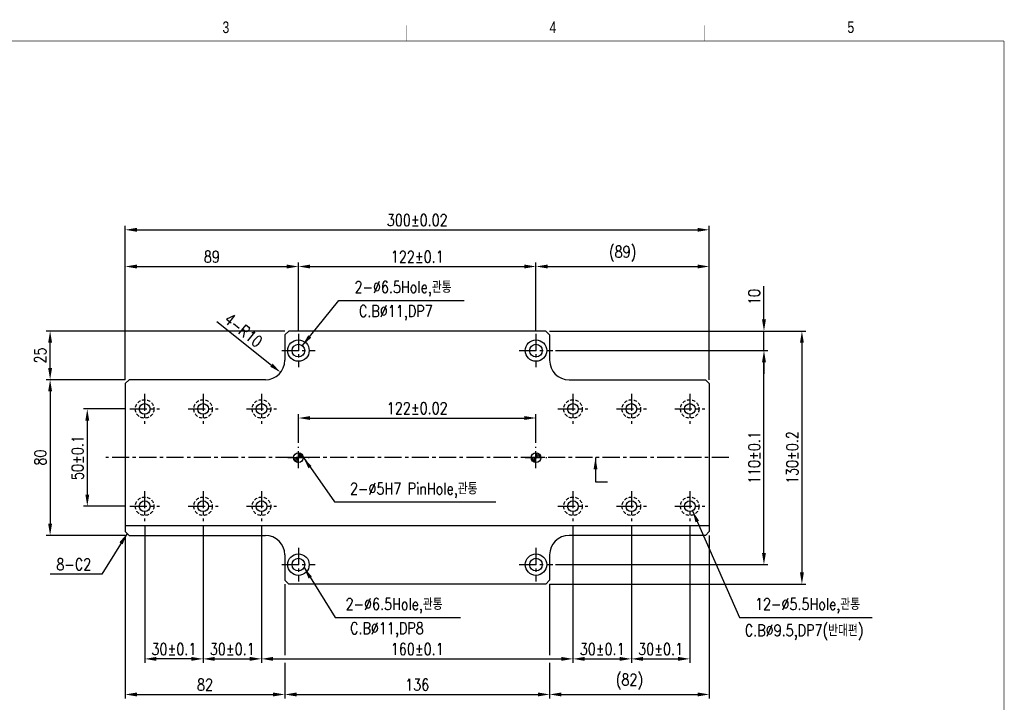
# Model space of a CAD drawing. Extents: x 12376 to 13144, y -8874 to -8334.
# Tile 3 of 3: x 12639 to 13144, y -8685 to -8334. Entities that reach past the tile are written whole.
import ezdxf
from ezdxf.enums import TextEntityAlignment as Align

# ---------------------------------------------------------------- set-up
doc = ezdxf.new("R2010")
doc.units = 0
doc.header["$LTSCALE"] = 7
doc.header["$MEASUREMENT"] = 0
doc.linetypes.add('CENTER', pattern=[2, 1.25, -0.25, 0.25, -0.25])
doc.linetypes.add('HIDDEN', pattern=[0.375, 0.25, -0.125])
doc.layers.get('0').update_dxf_attribs({"linetype": 'CONTINUOUS'})
doc.layers.get('DEFPOINTS').update_dxf_attribs({"linetype": 'CONTINUOUS'})
for name, color, linetype in [('3', 4, 'CONTINUOUS'), ('CENTERLINE', 3, 'CENTER'), ('CL', 3, 'CENTER'), ('DIMENSION', 4, 'CONTINUOUS'), ('HATCHLINE', 1, 'CONTINUOUS'), ('HIDDENLINE', 5, 'HIDDEN')]:
    doc.layers.add(name, color=color, linetype=linetype)
doc.styles.add('GHS', font='romans.shx', dxfattribs={"width": 0.8, "bigfont": 'ghs.shx'})
doc.styles.get("Standard").update_dxf_attribs({"font": 'Gulim.ttf'})
doc.dimstyles.new('ISO-25(x2.0)', dxfattribs={"dimscale": 2, "dimtxt": 3, "dimasz": 3, "dimexe": 1, "dimexo": 1, "dimgap": 1, "dimtad": 1, "dimdsep": 46, "dimtxsty": 'GHS', "dimcen": 0, "dimclrd": 256, "dimclre": 256, "dimclrt": 9, "dimadec": 0, "dimazin": 2, "dimtfac": 1, "dimtmove": 0, "dimatfit": 3, "dimfxl": 0, "dimlwd": -1, "dimlwe": -1, "dimarcsym": 0})

# ---------------------------------------------------------------- blocks, each defined once
blk = doc.blocks.new('*D27')
at = {"layer": 'DEFPOINTS', "color": 0}
for p in [(12952.71, -8592.03), (12982.71, -8592.03), (12982.71, -8662.45)]:
    blk.add_point(p, dxfattribs=at)
at = {"layer": 'DIMENSION'}
for p, q in [((12952.71, -8594.03), (12952.71, -8664.45)), ((12982.71, -8594.03), (12982.71, -8664.45)), ((12958.71, -8662.45), (12976.71, -8662.45))]:
    blk.add_line(p, q, dxfattribs=at)
for points in [[(12958.71, -8661.45), (12958.71, -8663.45), (12952.71, -8662.45)], [(12976.71, -8661.45), (12976.71, -8663.45), (12982.71, -8662.45)]]:
    blk.add_solid(points, dxfattribs=at)
at = {"layer": 'DIMENSION', "color": 9, "insert": (12967.71, -8657.45), "char_height": 6, "attachment_point": 5, "style": 'GHS'}
blk.add_mtext('30%%P0.1', dxfattribs=at)
blk = doc.blocks.new('*D26')
at = {"layer": 'DEFPOINTS', "color": 0}
for p in [(12702.71, -8592.03), (12732.71, -8592.03), (12702.71, -8662.45)]:
    blk.add_point(p, dxfattribs=at)
at = {"layer": 'DIMENSION'}
for p, q in [((12702.71, -8594.03), (12702.71, -8664.45)), ((12732.71, -8594.03), (12732.71, -8664.45)), ((12726.71, -8662.45), (12708.71, -8662.45))]:
    blk.add_line(p, q, dxfattribs=at)
for points in [[(12708.71, -8661.45), (12708.71, -8663.45), (12702.71, -8662.45)], [(12726.71, -8661.45), (12726.71, -8663.45), (12732.71, -8662.45)]]:
    blk.add_solid(points, dxfattribs=at)
at = {"layer": 'DIMENSION', "color": 9, "insert": (12717.71, -8657.45), "char_height": 6, "attachment_point": 5, "style": 'GHS'}
blk.add_mtext('30%%P0.1', dxfattribs=at)
blk = doc.blocks.new('*D10')
at = {"layer": 'DEFPOINTS', "color": 0}
for p in [(12903.71, -8538.69), (12781.71, -8553.53), (12903.71, -8553.53)]:
    blk.add_point(p, dxfattribs=at)
at = {"layer": 'DIMENSION'}
for p, q in [((12781.71, -8551.53), (12781.71, -8536.69)), ((12903.71, -8551.53), (12903.71, -8536.69)), ((12787.71, -8538.69), (12897.71, -8538.69))]:
    blk.add_line(p, q, dxfattribs=at)
for points in [[(12787.71, -8537.69), (12787.71, -8539.69), (12781.71, -8538.69)], [(12897.71, -8537.69), (12897.71, -8539.69), (12903.71, -8538.69)]]:
    blk.add_solid(points, dxfattribs=at)
at = {"layer": 'DIMENSION', "color": 9, "insert": (12842.71, -8533.69), "char_height": 6, "attachment_point": 5, "style": 'GHS'}
blk.add_mtext('122%%p0.02', dxfattribs=at)
blk = doc.blocks.new('*D9')
at = {"layer": 'DEFPOINTS', "color": 0}
for p in [(12764.71, -8509.03), (12772.53, -8515.26)]:
    blk.add_point(p, dxfattribs=at)
at = {"layer": 'DIMENSION'}
blk.add_line((12739.71, -8489.1), (12767.84, -8511.52), dxfattribs=at)
blk.add_solid([(12768.46, -8510.74), (12767.21, -8512.31), (12772.53, -8515.26)], dxfattribs=at)
at = {"layer": 'DIMENSION', "color": 9, "insert": (12753.42, -8493.63), "char_height": 6, "attachment_point": 5, "rotation": 321.4367, "style": 'GHS'}
blk.add_mtext('4-R10', dxfattribs=at)
blk = doc.blocks.new('*D8')
at = {"layer": 'DEFPOINTS', "color": 0}
for p in [(12923.71, -8504.03), (13020.81, -8504.03), (12911.71, -8614.03)]:
    blk.add_point(p, dxfattribs=at)
at = {"layer": 'DIMENSION'}
for p, q in [((12925.71, -8504.03), (13022.81, -8504.03)), ((13020.81, -8608.03), (13020.81, -8510.03)), ((12913.71, -8614.03), (13022.81, -8614.03))]:
    blk.add_line(p, q, dxfattribs=at)
for points in [[(13019.81, -8510.03), (13021.81, -8510.03), (13020.81, -8504.03)], [(13019.81, -8608.03), (13021.81, -8608.03), (13020.81, -8614.03)]]:
    blk.add_solid(points, dxfattribs=at)
at = {"layer": 'DIMENSION', "color": 9, "insert": (13015.81, -8559.03), "char_height": 6, "attachment_point": 5, "rotation": 90, "style": 'GHS'}
blk.add_mtext('110%%p0.1', dxfattribs=at)
blk = doc.blocks.new('*D7')
at = {"layer": 'DEFPOINTS', "color": 0}
for p in [(12908.71, -8494.03), (13020.81, -8494.03), (12911.71, -8504.03)]:
    blk.add_point(p, dxfattribs=at)
at = {"layer": 'DIMENSION'}
for p, q in [((13020.81, -8488.03), (13020.81, -8470.94)), ((12910.71, -8494.03), (13022.81, -8494.03)), ((13020.81, -8504.03), (13020.81, -8494.03)), ((12913.71, -8504.03), (13022.81, -8504.03)), ((13020.81, -8510.03), (13020.81, -8516.03))]:
    blk.add_line(p, q, dxfattribs=at)
for points in [[(13019.81, -8488.03), (13021.81, -8488.03), (13020.81, -8494.03)], [(13019.81, -8510.03), (13021.81, -8510.03), (13020.81, -8504.03)]]:
    blk.add_solid(points, dxfattribs=at)
at = {"layer": 'DIMENSION', "color": 9, "insert": (13015.81, -8476.49), "char_height": 6, "attachment_point": 5, "rotation": 90, "style": 'GHS'}
blk.add_mtext('10', dxfattribs=at)
blk = doc.blocks.new('*D6')
at = {"layer": 'DEFPOINTS', "color": 0}
for p in [(12908.71, -8494.03), (12908.71, -8624.03), (13040.31, -8624.03)]:
    blk.add_point(p, dxfattribs=at)
at = {"layer": 'DIMENSION'}
for p, q in [((12910.71, -8494.03), (13042.31, -8494.03)), ((13040.31, -8500.03), (13040.31, -8618.03)), ((12910.71, -8624.03), (13042.31, -8624.03))]:
    blk.add_line(p, q, dxfattribs=at)
for points in [[(13039.31, -8500.03), (13041.31, -8500.03), (13040.31, -8494.03)], [(13039.31, -8618.03), (13041.31, -8618.03), (13040.31, -8624.03)]]:
    blk.add_solid(points, dxfattribs=at)
at = {"layer": 'DIMENSION', "color": 9, "insert": (13035.31, -8559.03), "char_height": 6, "attachment_point": 5, "rotation": 90, "style": 'GHS'}
blk.add_mtext('130%%p0.2', dxfattribs=at)
blk = doc.blocks.new('*D5')
at = {"layer": 'DEFPOINTS', "color": 0}
for p in [(12992.71, -8441.99), (12692.71, -8513.53), (12992.71, -8521.03)]:
    blk.add_point(p, dxfattribs=at)
at = {"layer": 'DIMENSION'}
for p, q in [((12692.71, -8511.53), (12692.71, -8439.99)), ((12992.71, -8519.03), (12992.71, -8439.99)), ((12698.71, -8441.99), (12986.71, -8441.99))]:
    blk.add_line(p, q, dxfattribs=at)
for points in [[(12698.71, -8440.99), (12698.71, -8442.99), (12692.71, -8441.99)], [(12986.71, -8440.99), (12986.71, -8442.99), (12992.71, -8441.99)]]:
    blk.add_solid(points, dxfattribs=at)
at = {"layer": 'DIMENSION', "color": 9, "insert": (12842.71, -8436.99), "char_height": 6, "attachment_point": 5, "style": 'GHS'}
blk.add_mtext('300%%p0.02', dxfattribs=at)
blk = doc.blocks.new('*D25')
at = {"layer": 'DEFPOINTS', "color": 0}
for p in [(12992.71, -8460.85), (12903.71, -8496.03), (12992.71, -8521.03)]:
    blk.add_point(p, dxfattribs=at)
at = {"layer": 'DIMENSION'}
for p, q in [((12903.71, -8494.03), (12903.71, -8458.85)), ((12909.71, -8460.85), (12986.71, -8460.85)), ((12992.71, -8519.03), (12992.71, -8458.85))]:
    blk.add_line(p, q, dxfattribs=at)
for points in [[(12909.71, -8459.85), (12909.71, -8461.85), (12903.71, -8460.85)], [(12986.71, -8459.85), (12986.71, -8461.85), (12992.71, -8460.85)]]:
    blk.add_solid(points, dxfattribs=at)
at = {"layer": 'DIMENSION', "color": 9, "insert": (12948.21, -8454.28), "char_height": 6, "attachment_point": 5, "style": 'GHS'}
blk.add_mtext('(89)', dxfattribs=at)
blk = doc.blocks.new('*D24')
at = {"layer": 'DEFPOINTS', "color": 0}
for p in [(12781.71, -8460.85), (12781.71, -8496.03), (12692.71, -8521.03)]:
    blk.add_point(p, dxfattribs=at)
at = {"layer": 'DIMENSION'}
for p, q in [((12692.71, -8519.03), (12692.71, -8458.85)), ((12698.71, -8460.85), (12775.71, -8460.85)), ((12781.71, -8494.03), (12781.71, -8458.85))]:
    blk.add_line(p, q, dxfattribs=at)
for points in [[(12698.71, -8459.85), (12698.71, -8461.85), (12692.71, -8460.85)], [(12775.71, -8459.85), (12775.71, -8461.85), (12781.71, -8460.85)]]:
    blk.add_solid(points, dxfattribs=at)
at = {"layer": 'DIMENSION', "color": 9, "insert": (12737.21, -8455.85), "char_height": 6, "attachment_point": 5, "style": 'GHS'}
blk.add_mtext('89', dxfattribs=at)
blk = doc.blocks.new('*D23')
at = {"layer": 'DEFPOINTS', "color": 0}
for p in [(12903.71, -8460.85), (12781.71, -8496.03), (12903.71, -8496.03)]:
    blk.add_point(p, dxfattribs=at)
at = {"layer": 'DIMENSION'}
for p, q in [((12781.71, -8494.03), (12781.71, -8458.85)), ((12787.71, -8460.85), (12897.71, -8460.85)), ((12903.71, -8494.03), (12903.71, -8458.85))]:
    blk.add_line(p, q, dxfattribs=at)
for points in [[(12787.71, -8459.85), (12787.71, -8461.85), (12781.71, -8460.85)], [(12897.71, -8459.85), (12897.71, -8461.85), (12903.71, -8460.85)]]:
    blk.add_solid(points, dxfattribs=at)
at = {"layer": 'DIMENSION', "color": 9, "insert": (12842.71, -8455.85), "char_height": 6, "attachment_point": 5, "style": 'GHS'}
blk.add_mtext('122%%p0.1', dxfattribs=at)
blk = doc.blocks.new('*D22')
at = {"layer": 'DEFPOINTS', "color": 0}
for p in [(12694.71, -8519.03), (12654.14, -8599.03), (12694.71, -8599.03)]:
    blk.add_point(p, dxfattribs=at)
at = {"layer": 'DIMENSION'}
for p, q in [((12692.71, -8519.03), (12652.14, -8519.03)), ((12654.14, -8525.03), (12654.14, -8593.03)), ((12692.71, -8599.03), (12652.14, -8599.03))]:
    blk.add_line(p, q, dxfattribs=at)
for points in [[(12653.14, -8525.03), (12655.14, -8525.03), (12654.14, -8519.03)], [(12653.14, -8593.03), (12655.14, -8593.03), (12654.14, -8599.03)]]:
    blk.add_solid(points, dxfattribs=at)
at = {"layer": 'DIMENSION', "color": 9, "insert": (12649.14, -8559.03), "char_height": 6, "attachment_point": 5, "rotation": 90, "style": 'GHS'}
blk.add_mtext('80', dxfattribs=at)
blk = doc.blocks.new('*D21')
at = {"layer": 'DEFPOINTS', "color": 0}
for p in [(12654.14, -8494.03), (12776.71, -8494.03), (12694.71, -8519.03)]:
    blk.add_point(p, dxfattribs=at)
at = {"layer": 'DIMENSION'}
for p, q in [((12774.71, -8494.03), (12652.14, -8494.03)), ((12654.14, -8513.03), (12654.14, -8500.03)), ((12692.71, -8519.03), (12652.14, -8519.03))]:
    blk.add_line(p, q, dxfattribs=at)
for points in [[(12653.14, -8500.03), (12655.14, -8500.03), (12654.14, -8494.03)], [(12653.14, -8513.03), (12655.14, -8513.03), (12654.14, -8519.03)]]:
    blk.add_solid(points, dxfattribs=at)
at = {"layer": 'DIMENSION', "color": 9, "insert": (12649.14, -8506.53), "char_height": 6, "attachment_point": 5, "rotation": 90, "style": 'GHS'}
blk.add_mtext('25', dxfattribs=at)
blk = doc.blocks.new('*D20')
at = {"layer": 'DEFPOINTS', "color": 0}
for p in [(12694.71, -8534.03), (12673.24, -8584.03), (12694.71, -8584.03)]:
    blk.add_point(p, dxfattribs=at)
at = {"layer": 'DIMENSION'}
for p, q in [((12692.71, -8534.03), (12671.24, -8534.03)), ((12673.24, -8540.03), (12673.24, -8578.03)), ((12692.71, -8584.03), (12671.24, -8584.03))]:
    blk.add_line(p, q, dxfattribs=at)
for points in [[(12672.24, -8540.03), (12674.24, -8540.03), (12673.24, -8534.03)], [(12672.24, -8578.03), (12674.24, -8578.03), (12673.24, -8584.03)]]:
    blk.add_solid(points, dxfattribs=at)
at = {"layer": 'DIMENSION', "color": 9, "insert": (12668.24, -8559.03), "char_height": 6, "attachment_point": 5, "rotation": 90, "style": 'GHS'}
blk.add_mtext('50%%p0.1', dxfattribs=at)
blk = doc.blocks.new('*D19')
at = {"layer": 'DEFPOINTS', "color": 0}
for p in [(12992.71, -8597.03), (12910.71, -8662.45), (12992.71, -8680.73)]:
    blk.add_point(p, dxfattribs=at)
at = {"layer": 'DIMENSION'}
for p, q in [((12992.71, -8599.03), (12992.71, -8682.73)), ((12910.71, -8664.45), (12910.71, -8682.73)), ((12916.71, -8680.73), (12986.71, -8680.73))]:
    blk.add_line(p, q, dxfattribs=at)
for points in [[(12916.71, -8679.73), (12916.71, -8681.73), (12910.71, -8680.73)], [(12986.71, -8679.73), (12986.71, -8681.73), (12992.71, -8680.73)]]:
    blk.add_solid(points, dxfattribs=at)
at = {"layer": 'DIMENSION', "color": 9, "insert": (12951.71, -8674.15), "char_height": 6, "attachment_point": 5, "style": 'GHS'}
blk.add_mtext('(82)', dxfattribs=at)
blk = doc.blocks.new('*D18')
at = {"layer": 'DEFPOINTS', "color": 0}
for p in [(12774.71, -8662.45), (12910.71, -8662.45), (12910.71, -8680.73)]:
    blk.add_point(p, dxfattribs=at)
at = {"layer": 'DIMENSION'}
for p, q in [((12774.71, -8664.45), (12774.71, -8682.73)), ((12910.71, -8664.45), (12910.71, -8682.73)), ((12780.71, -8680.73), (12904.71, -8680.73))]:
    blk.add_line(p, q, dxfattribs=at)
for points in [[(12780.71, -8679.73), (12780.71, -8681.73), (12774.71, -8680.73)], [(12904.71, -8679.73), (12904.71, -8681.73), (12910.71, -8680.73)]]:
    blk.add_solid(points, dxfattribs=at)
at = {"layer": 'DIMENSION', "color": 9, "insert": (12842.71, -8675.73), "char_height": 6, "attachment_point": 5, "style": 'GHS'}
blk.add_mtext('136', dxfattribs=at)
blk = doc.blocks.new('*D17')
at = {"layer": 'DEFPOINTS', "color": 0}
for p in [(12692.71, -8597.03), (12774.71, -8662.45), (12774.71, -8680.73)]:
    blk.add_point(p, dxfattribs=at)
at = {"layer": 'DIMENSION'}
for p, q in [((12692.71, -8599.03), (12692.71, -8682.73)), ((12774.71, -8664.45), (12774.71, -8682.73)), ((12698.71, -8680.73), (12768.71, -8680.73))]:
    blk.add_line(p, q, dxfattribs=at)
for points in [[(12698.71, -8679.73), (12698.71, -8681.73), (12692.71, -8680.73)], [(12768.71, -8679.73), (12768.71, -8681.73), (12774.71, -8680.73)]]:
    blk.add_solid(points, dxfattribs=at)
at = {"layer": 'DIMENSION', "color": 9, "insert": (12733.71, -8675.73), "char_height": 6, "attachment_point": 5, "style": 'GHS'}
blk.add_mtext('82', dxfattribs=at)
blk = doc.blocks.new('*D16')
at = {"layer": 'DEFPOINTS', "color": 0}
for p in [(12922.71, -8592.03), (12952.71, -8592.03), (12952.71, -8662.45)]:
    blk.add_point(p, dxfattribs=at)
at = {"layer": 'DIMENSION'}
for p, q in [((12922.71, -8594.03), (12922.71, -8664.45)), ((12952.71, -8594.03), (12952.71, -8664.45)), ((12928.71, -8662.45), (12946.71, -8662.45))]:
    blk.add_line(p, q, dxfattribs=at)
for points in [[(12928.71, -8661.45), (12928.71, -8663.45), (12922.71, -8662.45)], [(12946.71, -8661.45), (12946.71, -8663.45), (12952.71, -8662.45)]]:
    blk.add_solid(points, dxfattribs=at)
at = {"layer": 'DIMENSION', "color": 9, "insert": (12937.71, -8657.45), "char_height": 6, "attachment_point": 5, "style": 'GHS'}
blk.add_mtext('30%%p0.1', dxfattribs=at)
blk = doc.blocks.new('*D15')
at = {"layer": 'DEFPOINTS', "color": 0}
for p in [(12762.71, -8592.03), (12922.71, -8592.03), (12922.71, -8662.45)]:
    blk.add_point(p, dxfattribs=at)
at = {"layer": 'DIMENSION'}
for p, q in [((12762.71, -8594.03), (12762.71, -8664.45)), ((12922.71, -8594.03), (12922.71, -8664.45)), ((12768.71, -8662.45), (12916.71, -8662.45))]:
    blk.add_line(p, q, dxfattribs=at)
for points in [[(12768.71, -8661.45), (12768.71, -8663.45), (12762.71, -8662.45)], [(12916.71, -8661.45), (12916.71, -8663.45), (12922.71, -8662.45)]]:
    blk.add_solid(points, dxfattribs=at)
at = {"layer": 'DIMENSION', "color": 9, "insert": (12842.71, -8657.45), "char_height": 6, "attachment_point": 5, "style": 'GHS'}
blk.add_mtext('160%%p0.1', dxfattribs=at)
blk = doc.blocks.new('*D14')
at = {"layer": 'DEFPOINTS', "color": 0}
for p in [(12732.71, -8592.03), (12762.71, -8592.03), (12762.71, -8662.45)]:
    blk.add_point(p, dxfattribs=at)
at = {"layer": 'DIMENSION'}
for p, q in [((12732.71, -8594.03), (12732.71, -8664.45)), ((12762.71, -8594.03), (12762.71, -8664.45)), ((12738.71, -8662.45), (12756.71, -8662.45))]:
    blk.add_line(p, q, dxfattribs=at)
for points in [[(12738.71, -8661.45), (12738.71, -8663.45), (12732.71, -8662.45)], [(12756.71, -8661.45), (12756.71, -8663.45), (12762.71, -8662.45)]]:
    blk.add_solid(points, dxfattribs=at)
at = {"layer": 'DIMENSION', "color": 9, "insert": (12747.71, -8657.45), "char_height": 6, "attachment_point": 5, "style": 'GHS'}
blk.add_mtext('30%%p0.1', dxfattribs=at)
blk = doc.blocks.new('A3-DJ')
at = {"const_width": 0.2}
for points in [[(30, 269), (410, 269)], [(410, 269), (410, 10)]]:
    blk.add_lwpolyline(points, dxfattribs=at)
at = {"layer": '3', "const_width": 0.05}
for points in [[(183, 273), (183, 269)], [(256.5, 273), (256.5, 269)], [(333, 273), (333, 269)]]:
    blk.add_lwpolyline(points, dxfattribs=at)
at = {"layer": '3', "width": 0.8}
for s, p in [('3', (210.18, 272.54)), ('4', (294.18, 272.54)), ('5', (370.68, 272.54))]:
    blk.add_text(s, height=3, dxfattribs=at).set_placement(p, align=Align.MIDDLE)

msp = doc.modelspace()

# ---------------------------------------------------------------- hatches: boundary and pattern name
at = {"layer": 'HATCHLINE'}
h = msp.add_hatch(dxfattribs=at)
h.set_pattern_fill('ANSI31', color=256, scale=0.2, angle=90, style=0)
h.set_pattern_definition([(135, (18983.4455, -8638.1028), (0.449012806, 0.449012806), [])])
edge = h.paths.add_edge_path()
edge.add_ellipse((12781.709, -8559.03), major_axis=(-1.768, 1.768), ratio=1, start_angle=225, end_angle=315, ccw=False)
edge.add_line((12784.209, -8559.03), (12781.709, -8559.03))
edge.add_line((12781.709, -8559.03), (12781.709, -8556.53))
edge = h.paths.add_edge_path()
edge.add_line((12779.209, -8559.03), (12781.709, -8559.03))
edge.add_line((12781.709, -8559.03), (12781.709, -8561.53))
edge.add_ellipse((12781.709, -8559.03), major_axis=(1.768, 1.768), ratio=1, start_angle=135, end_angle=225, ccw=False)
h = msp.add_hatch(dxfattribs=at)
h.set_pattern_fill('ANSI31', color=256, scale=0.2, angle=90, style=0)
h.set_pattern_definition([(135, (18959.4455, -8638.1028), (0.449012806, 0.449012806), [])])
edge = h.paths.add_edge_path()
edge.add_ellipse((12903.709, -8559.03), major_axis=(-1.768, 1.768), ratio=1, start_angle=225, end_angle=315, ccw=False)
edge.add_line((12906.209, -8559.03), (12903.709, -8559.03))
edge.add_line((12903.709, -8559.03), (12903.709, -8556.53))
edge = h.paths.add_edge_path()
edge.add_line((12901.209, -8559.03), (12903.709, -8559.03))
edge.add_line((12903.709, -8559.03), (12903.709, -8561.53))
edge.add_ellipse((12903.709, -8559.03), major_axis=(1.768, 1.768), ratio=1, start_angle=135, end_angle=225, ccw=False)

# ---------------------------------------------------------------- linework, layer by layer
for p, q in [((12776.709, -8494.03), (12774.709, -8496.03)), ((12774.709, -8496.03), (12774.709, -8509.03)), ((12908.709, -8494.03), (12776.709, -8494.03)), ((12910.709, -8496.03), (12908.709, -8494.03)), ((12910.709, -8496.03), (12910.709, -8509.03)), ((12694.709, -8519.03), (12692.709, -8521.03)), ((12692.709, -8521.03), (12692.709, -8597.03)), ((12764.709, -8519.03), (12694.709, -8519.03)), ((12920.709, -8519.03), (12990.709, -8519.03)), ((12990.709, -8519.03), (12992.709, -8521.03)), ((12992.709, -8521.03), (12992.709, -8597.03)), ((12992.709, -8594.03), (12692.709, -8594.03)), ((12694.709, -8599.03), (12692.709, -8597.03)), ((12990.709, -8599.03), (12992.709, -8597.03)), ((12694.709, -8599.03), (12764.709, -8599.03)), ((12990.709, -8599.03), (12920.709, -8599.03)), ((12774.709, -8609.03), (12774.709, -8622.03)), ((12910.709, -8609.03), (12910.709, -8622.03)), ((12774.709, -8622.03), (12776.709, -8624.03)), ((12908.709, -8624.03), (12910.709, -8622.03)), ((12908.709, -8624.03), (12776.709, -8624.03))]:
    msp.add_line(p, q)
for centre, radius in [((12781.709, -8504.03), 5.5), ((12781.709, -8504.03), 3.25), ((12903.709, -8504.03), 5.5), ((12903.709, -8504.03), 3.25), ((12702.709, -8534.03), 2.75), ((12732.709, -8534.03), 2.75), ((12762.709, -8534.03), 2.75), ((12922.709, -8534.03), 2.75), ((12952.709, -8534.03), 2.75), ((12982.709, -8534.03), 2.75), ((12781.709, -8559.03), 2.5), ((12903.709, -8559.03), 2.5), ((12702.709, -8584.03), 2.75), ((12732.709, -8584.03), 2.75), ((12762.709, -8584.03), 2.75), ((12922.709, -8584.03), 2.75), ((12952.709, -8584.03), 2.75), ((12982.709, -8584.03), 2.75), ((12781.709, -8614.03), 5.5), ((12781.709, -8614.03), 3.25), ((12903.709, -8614.03), 5.5), ((12903.709, -8614.03), 3.25)]:
    msp.add_circle(centre, radius)
for centre, start, end in [((12764.709, -8509.03), 270, 0), ((12920.709, -8509.03), 180, 270), ((12764.709, -8609.03), 0, 90), ((12920.709, -8609.03), 90, 180)]:
    msp.add_arc(centre, 10, start, end)
at = {"layer": 'CENTERLINE'}
for p, q in [((12781.709, -8495.43), (12781.709, -8512.63)), ((12903.709, -8495.43), (12903.709, -8512.63)), ((12773.109, -8504.03), (12790.309, -8504.03)), ((12895.109, -8504.03), (12912.309, -8504.03)), ((12781.709, -8564.53), (12781.709, -8553.53)), ((12903.709, -8564.53), (12903.709, -8553.53)), ((13002.709, -8559.03), (12682.709, -8559.03)), ((12776.209, -8559.03), (12787.209, -8559.03)), ((12898.209, -8559.03), (12909.209, -8559.03)), ((12781.709, -8605.43), (12781.709, -8622.63)), ((12903.709, -8605.43), (12903.709, -8622.63)), ((12773.109, -8614.03), (12790.309, -8614.03)), ((12895.109, -8614.03), (12912.309, -8614.03))]:
    msp.add_line(p, q, dxfattribs=at)
at = {"layer": 'CL'}
for p, q in [((12702.709, -8526.33), (12702.709, -8541.73)), ((12732.709, -8526.33), (12732.709, -8541.73)), ((12762.709, -8526.33), (12762.709, -8541.73)), ((12922.709, -8526.33), (12922.709, -8541.73)), ((12952.709, -8526.33), (12952.709, -8541.73)), ((12982.709, -8526.33), (12982.709, -8541.73)), ((12695.009, -8534.03), (12710.409, -8534.03)), ((12725.009, -8534.03), (12740.409, -8534.03)), ((12755.009, -8534.03), (12770.409, -8534.03)), ((12915.009, -8534.03), (12930.409, -8534.03)), ((12945.009, -8534.03), (12960.409, -8534.03)), ((12975.009, -8534.03), (12990.409, -8534.03)), ((12702.709, -8576.33), (12702.709, -8591.73)), ((12732.709, -8576.33), (12732.709, -8591.73)), ((12762.709, -8576.33), (12762.709, -8591.73)), ((12922.709, -8576.33), (12922.709, -8591.73)), ((12952.709, -8576.33), (12952.709, -8591.73)), ((12982.709, -8576.33), (12982.709, -8591.73)), ((12695.009, -8584.03), (12710.409, -8584.03)), ((12725.009, -8584.03), (12740.409, -8584.03)), ((12755.009, -8584.03), (12770.409, -8584.03)), ((12915.009, -8584.03), (12930.409, -8584.03)), ((12945.009, -8584.03), (12960.409, -8584.03)), ((12975.009, -8584.03), (12990.409, -8584.03))]:
    msp.add_line(p, q, dxfattribs=at)
at = {"layer": 'DIMENSION'}
for p, q in [((12774.709, -8624.043), (12774.709, -8660.504)), ((12910.709, -8624.043), (12910.709, -8660.504))]:
    msp.add_line(p, q, dxfattribs=at)
at = {"layer": 'HIDDENLINE'}
for centre in [(12702.709, -8534.03), (12732.709, -8534.03), (12762.709, -8534.03), (12922.709, -8534.03), (12952.709, -8534.03), (12982.709, -8534.03), (12702.709, -8584.03), (12732.709, -8584.03), (12762.709, -8584.03), (12922.709, -8584.03), (12952.709, -8584.03), (12982.709, -8584.03)]:
    msp.add_circle(centre, 4.75, dxfattribs=at)

# ---------------------------------------------------------------- block references
at = {"xscale": 2, "yscale": 2, "zscale": 2}
msp.add_blockref('A3-DJ', (12324.062, -8882.999), dxfattribs=at)

# ---------------------------------------------------------------- texts
at = {"layer": 'DIMENSION', "color": 9, "char_height": 6, "attachment_point": 7, "style": 'GHS'}
for s, insert in [('2-%%c6.5Hole,관통', (12810.5, -8476.236)), ('C.B%%c11,DP7', (12812.788, -8488.616)), ('2-%%c5H7 PinHole,관통', (12808.183, -8579.801)), ('8-C2', (12657.364, -8616.898)), ('2-%%c6.5Hole,관통', (12805.932, -8639.136)), ('12-%%c5.5Hole,관통', (13016.214, -8639.136)), ('C.B%%c11,DP8', (12808.22, -8651.517)), ('C.B%%c9.5,DP7(반대편)', (13010.981, -8652.805))]:
    msp.add_mtext(s, dxfattribs=dict(at, insert=insert))

# ---------------------------------------------------------------- dimensions: what is measured, and where the dimension line sits
at = {"layer": 'DIMENSION'}
for base, p1, p2, text, picture, middle in [((12992.709, -8441.991), (12692.709, -8513.53), (12992.709, -8521.03), '<>%%p0.02', '*D5', (12842.709, -8436.991)), ((12992.709, -8460.854), (12903.709, -8496.03), (12992.709, -8521.03), '(<>)', '*D25', (12948.209, -8454.283)), ((12903.709, -8460.854), (12781.709, -8496.03), (12903.709, -8496.03), '<>%%p0.1', '*D23', (12842.709, -8455.854)), ((12903.709, -8538.695), (12781.709, -8553.53), (12903.709, -8553.53), '<>%%p0.02', '*D10', (12842.709, -8533.695)), ((12702.709, -8662.455), (12732.709, -8592.03), (12702.709, -8592.03), '<>%%P0.1', '*D26', (12717.709, -8657.455)), ((12762.709, -8662.455), (12732.709, -8592.03), (12762.709, -8592.03), '<>%%p0.1', '*D14', (12747.709, -8657.455)), ((12922.709, -8662.455), (12762.709, -8592.03), (12922.709, -8592.03), '<>%%p0.1', '*D15', (12842.709, -8657.455)), ((12952.709, -8662.455), (12922.709, -8592.03), (12952.709, -8592.03), '<>%%p0.1', '*D16', (12937.709, -8657.455)), ((12982.709, -8662.455), (12952.709, -8592.03), (12982.709, -8592.03), '<>%%P0.1', '*D27', (12967.709, -8657.455)), ((12992.709, -8680.726), (12910.709, -8662.455), (12992.709, -8597.03), '(<>)', '*D19', (12951.709, -8674.154))]:
    dim = msp.add_linear_dim(base=base, p1=p1, p2=p2, text=text, dimstyle='ISO-25(x2.0)', dxfattribs=at)
    dim.commit()
    dim.dimension.update_dxf_attribs({"geometry": picture, "text_midpoint": middle})
for base, p1, p2, picture, middle in [((12781.709, -8460.854), (12692.709, -8521.03), (12781.709, -8496.03), '*D24', (12737.209, -8455.854)), ((12774.709, -8680.726), (12692.709, -8597.03), (12774.709, -8662.455), '*D17', (12733.709, -8675.726)), ((12910.709, -8680.726), (12774.709, -8662.455), (12910.709, -8662.455), '*D18', (12842.709, -8675.726))]:
    dim = msp.add_linear_dim(base=base, p1=p1, p2=p2, dimstyle='ISO-25(x2.0)', dxfattribs=at)
    dim.commit()
    dim.dimension.update_dxf_attribs({"geometry": picture, "text_midpoint": middle})
for base, p1, p2, picture, middle in [((13020.814, -8494.03), (12911.709, -8504.03), (12908.709, -8494.03), '*D7', (13015.814, -8476.488)), ((12654.142, -8494.03), (12694.709, -8519.03), (12776.709, -8494.03), '*D21', (12649.142, -8506.53)), ((12654.142, -8599.03), (12694.709, -8519.03), (12694.709, -8599.03), '*D22', (12649.142, -8559.03))]:
    dim = msp.add_linear_dim(base=base, p1=p1, p2=p2, angle=90, dimstyle='ISO-25(x2.0)', dxfattribs=at)
    dim.commit()
    dim.dimension.update_dxf_attribs({"geometry": picture, "text_midpoint": middle})
dim = msp.add_radius_dim(center=(12764.709, -8509.03), mpoint=(12772.528, -8515.264), text='4-<>', dimstyle='ISO-25(x2.0)', dxfattribs=at)
dim.commit()
dim.dimension.update_dxf_attribs({"geometry": '*D9', "text_midpoint": (12750.299, -8497.542), "dimtype": 164})
for base, p1, p2, text, picture, middle in [((13040.308, -8624.03), (12908.709, -8494.03), (12908.709, -8624.03), '<>%%p0.2', '*D6', (13035.308, -8559.03)), ((13020.814, -8504.03), (12911.709, -8614.03), (12923.709, -8504.03), '<>%%p0.1', '*D8', (13015.814, -8559.03)), ((12673.236, -8584.03), (12694.709, -8534.03), (12694.709, -8584.03), '<>%%p0.1', '*D20', (12668.236, -8559.03))]:
    dim = msp.add_linear_dim(base=base, p1=p1, p2=p2, angle=90, text=text, dimstyle='ISO-25(x2.0)', dxfattribs=at)
    dim.commit()
    dim.dimension.update_dxf_attribs({"geometry": picture, "text_midpoint": middle})

# ---------------------------------------------------------------- leaders
at = {"layer": 'DIMENSION', "annotation_type": 0, "has_hookline": 1}
for points, hookline_direction, text_width in [([(12783.714, -8501.472), (12802.5, -8478.236), (12808.5, -8478.236)], 0, 56.32), ([(12784.209, -8559.03), (12800.183, -8581.801), (12806.183, -8581.801)], 0, 74.834), ([(12984.125, -8586.388), (13008.214, -8641.136), (13014.214, -8641.136)], 0, 60.206), ([(12693.709, -8598.03), (12680.759, -8618.898), (12674.759, -8618.898)], 1, 18.514), ([(12784.571, -8615.571), (12800.537, -8641.136), (12806.537, -8641.136)], 0, 56.32)]:
    msp.add_leader(points, dimstyle='ISO-25(x2.0)', override={"dimgap": 1, "dimtad": 1}, dxfattribs=dict(at, hookline_direction=hookline_direction, text_width=text_width))
at = {"layer": 'DIMENSION'}
msp.add_leader([(12934.284, -8559.03), (12934.284, -8571.567), (12940.489, -8571.567)], dimstyle='ISO-25(x2.0)', override={"dimgap": 1, "dimtad": 1}, dxfattribs=at)

doc.saveas('drawing.dxf')
